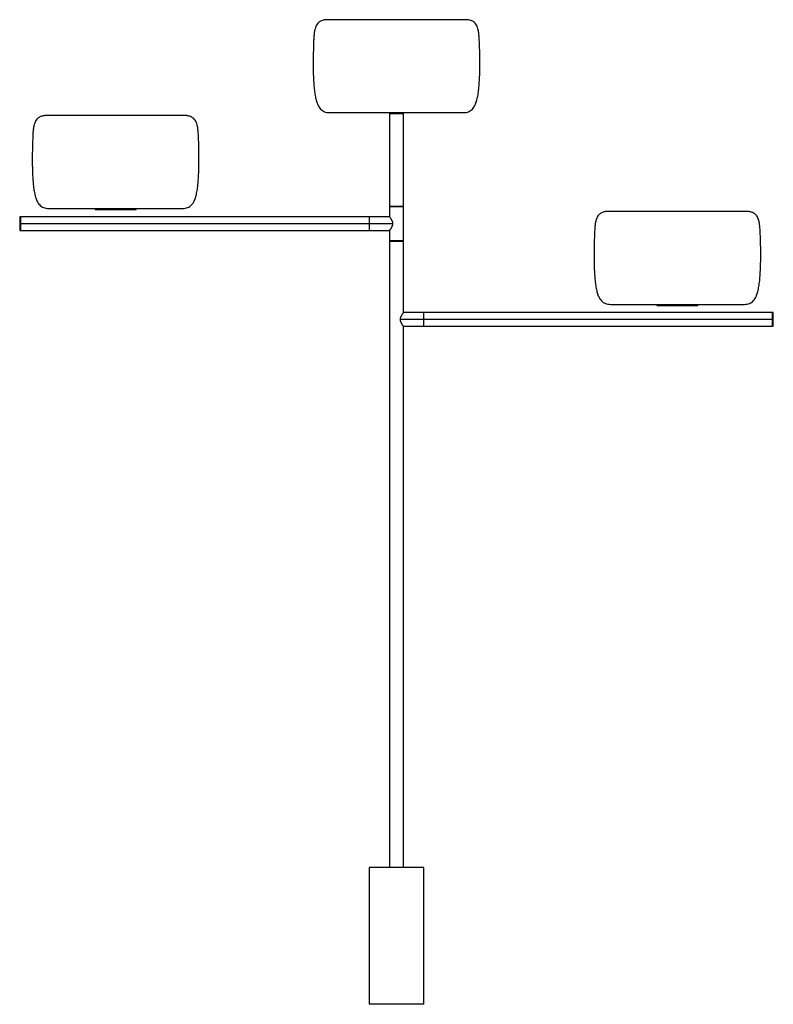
# Paper-space layout '_Superior' of a CAD drawing. Header units: millimetres. Extents: x -550 to 550, y 0 to 1438.
import ezdxf

# ---------------------------------------------------------------- set-up
doc = ezdxf.new("R2010")
doc.units = ezdxf.units.MM

psp = doc.layouts.new('_Superior')

# ---------------------------------------------------------------- linework, layer by layer
at = {"color": 7, "linetype": 'Continuous', "lineweight": 25}
for p, q in [((102.5, 1437.7), (-102.5, 1437.7)), ((-307.5, 1297.7), (-512.5, 1297.7)), ((-10, 1300.5), (-10, 1165.5)), ((-10, 1300.5), (10, 1300.5)), ((10, 1165.5), (10, 1300.5)), ((-10, 1165.5), (10, 1165.5)), ((-10, 1165), (-10, 1150)), ((-10, 1165), (10, 1165)), ((-8.5, 1165.5), (-8.5, 1165)), ((8.5, 1165), (8.5, 1165.5)), ((10, 1115), (10, 1165)), ((-440, 1162), (-440, 1160.5)), ((-440, 1160.5), (-380, 1160.5)), ((-380, 1160.5), (-380, 1162)), ((512.5, 1157.7), (307.5, 1157.7)), ((-10, 1150), (-550, 1150)), ((-550, 1150), (-550, 1140)), ((-548.5, 1140), (-5.3, 1140)), ((-550, 1130), (-10, 1130)), ((-10, 1130), (-10, 1115)), ((-10, 1114.5), (-10, 200)), ((-10, 1114.5), (10, 1114.5)), ((-8.5, 1115), (-8.5, 1114.5)), ((8.5, 1114.5), (8.5, 1115)), ((10, 1010), (10, 1114.5)), ((380, 1022), (380, 1020.5)), ((440, 1020.5), (440, 1022)), ((550, 1010), (10, 1010)), ((548.5, 1000), (5.3, 1000)), ((550, 990), (550, 1000)), ((10, 200), (10, 990)), ((10, 990), (550, 990)), ((-40, 200), (-40, 0)), ((40, 0), (40, 200))]:
    psp.add_line(p, q, dxfattribs=at)
for points, knots in [([(-102.5, 1437.7), (-102.9, 1437.7), (-103.7, 1437.6), (-105.1, 1437.4), (-107.1, 1437), (-109.4, 1436.3), (-111.8, 1435.1), (-114, 1433.6), (-116.1, 1431.2), (-117.8, 1428), (-119.2, 1423.9), (-120.1, 1418.7), (-120.7, 1412.2), (-121, 1405), (-121.3, 1396.9), (-121.5, 1388.1), (-121.7, 1378.9), (-121.7, 1369.5), (-121.5, 1359.9), (-121.2, 1350.5), (-120.6, 1341.3), (-119.8, 1333), (-118.6, 1325.5), (-117.1, 1319), (-115.2, 1313.9), (-113.1, 1310), (-110.9, 1307.1), (-108.2, 1304.8), (-105.1, 1303.2), (-101.6, 1302.2), (-99.1, 1302.1), (-97.8, 1302)], [0, 0, 0, 0, 0.0079848, 0.0158319, 0.0274849, 0.0465086, 0.0620159, 0.0766496, 0.0985199, 0.1212855, 0.1462052, 0.1818025, 0.2227497, 0.2692996, 0.3213097, 0.3776379, 0.436845, 0.4974964, 0.5581639, 0.6201926, 0.6790716, 0.7332237, 0.7814702, 0.8238257, 0.8607575, 0.8856581, 0.9085586, 0.9303251, 0.9520456, 0.9749019, 1, 1, 1, 1]), ([(97.8, 1302), (99.1, 1302.1), (101.6, 1302.2), (105.1, 1303.2), (108.2, 1304.8), (110.9, 1307.1), (113.1, 1310), (115.3, 1314), (117.2, 1319.4), (118.8, 1326.5), (120, 1334.7), (120.8, 1344), (121.4, 1354.3), (121.6, 1365.2), (121.7, 1375.9), (121.6, 1386), (121.4, 1395.2), (121.1, 1403.8), (120.7, 1411.6), (120.2, 1418.3), (119.2, 1423.8), (117.8, 1428), (116.1, 1431.2), (113.8, 1433.7), (111.2, 1435.5), (108.3, 1436.7), (105.8, 1437.3), (103.9, 1437.6), (102.9, 1437.7), (102.5, 1437.7)], [0, 0, 0, 0, 0.025099, 0.047956, 0.069678, 0.091445, 0.114347, 0.139248, 0.178922, 0.224841, 0.27754, 0.336799, 0.404113, 0.47458, 0.545923, 0.608487, 0.668267, 0.723608, 0.773081, 0.816394, 0.853816, 0.878737, 0.901503, 0.923375, 0.942117, 0.962502, 0.982603, 0.991195, 1, 1, 1, 1]), ([(-512.5, 1297.7), (-512.9, 1297.7), (-513.7, 1297.6), (-515.1, 1297.4), (-517.1, 1297), (-519.4, 1296.3), (-521.8, 1295.1), (-524, 1293.6), (-526.1, 1291.2), (-527.8, 1288), (-529.2, 1283.9), (-530.1, 1278.7), (-530.7, 1272.2), (-531, 1265), (-531.3, 1256.9), (-531.5, 1248.1), (-531.7, 1238.9), (-531.7, 1229.5), (-531.5, 1219.9), (-531.2, 1210.5), (-530.6, 1201.3), (-529.8, 1193), (-528.6, 1185.5), (-527.1, 1179), (-525.2, 1173.9), (-523.1, 1170), (-520.9, 1167.1), (-518.2, 1164.8), (-515.1, 1163.2), (-511.6, 1162.2), (-509.1, 1162.1), (-507.8, 1162)], [0, 0, 0, 0, 0.007985, 0.015832, 0.027485, 0.046509, 0.062016, 0.07665, 0.09852, 0.121286, 0.146205, 0.181802, 0.22275, 0.2693, 0.32131, 0.377638, 0.436845, 0.497496, 0.558164, 0.620193, 0.679072, 0.733224, 0.78147, 0.823826, 0.860758, 0.885658, 0.908559, 0.930325, 0.952046, 0.974902, 1, 1, 1, 1]), ([(-312.2, 1162), (-310.9, 1162.1), (-308.4, 1162.2), (-304.9, 1163.2), (-301.8, 1164.8), (-299.1, 1167.1), (-296.9, 1170), (-294.7, 1174), (-292.8, 1179.4), (-291.2, 1186.5), (-290, 1194.7), (-289.2, 1204), (-288.6, 1214.3), (-288.4, 1225.2), (-288.3, 1235.9), (-288.4, 1246), (-288.6, 1255.2), (-288.9, 1263.8), (-289.3, 1271.6), (-289.8, 1278.3), (-290.8, 1283.8), (-292.2, 1288), (-293.9, 1291.2), (-296.2, 1293.7), (-298.8, 1295.5), (-301.7, 1296.7), (-304.2, 1297.3), (-306.1, 1297.6), (-307.1, 1297.7), (-307.5, 1297.7)], [0, 0, 0, 0, 0.025099, 0.047956, 0.069678, 0.091445, 0.114347, 0.139248, 0.178922, 0.224841, 0.27754, 0.336799, 0.404113, 0.47458, 0.545923, 0.608487, 0.668267, 0.723608, 0.773081, 0.816394, 0.853816, 0.878737, 0.901503, 0.923375, 0.942117, 0.962502, 0.982603, 0.991195, 1, 1, 1, 1]), ([(-97.8, 1302), (-97.8, 1302), (-97.6, 1302), (-97.1, 1302), (-96.7, 1302), (-95.6, 1302), (-94.9, 1302), (-93.1, 1302), (-92.1, 1302), (-89.7, 1302), (-88.4, 1302), (-85.3, 1302), (-83.7, 1302), (-80, 1302), (-78, 1302), (-73.8, 1302), (-71.5, 1302), (-66.7, 1302), (-64.2, 1302), (-59, 1302), (-56.3, 1302), (-50.7, 1302), (-47.8, 1302), (-42, 1302), (-39, 1302), (-33, 1302), (-29.9, 1302), (-23.9, 1302), (-20.8, 1302), (-14.8, 1302), (-11.8, 1302), (-5.8, 1302), (-2.9, 1302), (2.9, 1302), (5.8, 1302), (11.8, 1302), (14.8, 1302), (20.8, 1302), (23.9, 1302), (29.9, 1302), (33, 1302), (39, 1302), (42, 1302), (47.8, 1302), (50.7, 1302), (56.3, 1302), (59, 1302), (64.2, 1302), (66.7, 1302), (71.5, 1302), (73.8, 1302), (78, 1302), (80, 1302), (83.7, 1302), (85.3, 1302), (88.4, 1302), (89.7, 1302), (92.1, 1302), (93.1, 1302), (94.9, 1302), (95.6, 1302), (96.7, 1302), (97.1, 1302), (97.6, 1302), (97.8, 1302), (97.8, 1302)], [0, 0, 0, 0, 0.03125, 0.03125, 0.0625, 0.0625, 0.09375, 0.09375, 0.125, 0.125, 0.15625, 0.15625, 0.1875, 0.1875, 0.21875, 0.21875, 0.25, 0.25, 0.28125, 0.28125, 0.3125, 0.3125, 0.34375, 0.34375, 0.375, 0.375, 0.40625, 0.40625, 0.4375, 0.4375, 0.46875, 0.46875, 0.5, 0.5, 0.53125, 0.53125, 0.5625, 0.5625, 0.59375, 0.59375, 0.625, 0.625, 0.65625, 0.65625, 0.6875, 0.6875, 0.71875, 0.71875, 0.75, 0.75, 0.78125, 0.78125, 0.8125, 0.8125, 0.84375, 0.84375, 0.875, 0.875, 0.90625, 0.90625, 0.9375, 0.9375, 0.96875, 0.96875, 1, 1, 1, 1]), ([(-507.8, 1162), (-507.8, 1162), (-507.6, 1162), (-507.1, 1162), (-506.7, 1162), (-505.6, 1162), (-504.9, 1162), (-503.1, 1162), (-502.1, 1162), (-499.7, 1162), (-498.4, 1162), (-495.3, 1162), (-493.7, 1162), (-490, 1162), (-488, 1162), (-483.8, 1162), (-481.5, 1162), (-476.7, 1162), (-474.2, 1162), (-469, 1162), (-466.3, 1162), (-460.7, 1162), (-457.8, 1162), (-452, 1162), (-449, 1162), (-443, 1162), (-439.9, 1162), (-433.9, 1162), (-430.8, 1162), (-424.8, 1162), (-421.8, 1162), (-415.8, 1162), (-412.9, 1162), (-407.1, 1162), (-404.2, 1162), (-398.2, 1162), (-395.2, 1162), (-389.2, 1162), (-386.1, 1162), (-380.1, 1162), (-377, 1162), (-371, 1162), (-368, 1162), (-362.2, 1162), (-359.3, 1162), (-353.7, 1162), (-351, 1162), (-345.8, 1162), (-343.3, 1162), (-338.5, 1162), (-336.2, 1162), (-332, 1162), (-330, 1162), (-326.3, 1162), (-324.7, 1162), (-321.6, 1162), (-320.3, 1162), (-317.9, 1162), (-316.9, 1162), (-315.1, 1162), (-314.4, 1162), (-313.3, 1162), (-312.9, 1162), (-312.4, 1162), (-312.2, 1162), (-312.2, 1162)], [0, 0, 0, 0, 0.03125, 0.03125, 0.0625, 0.0625, 0.09375, 0.09375, 0.125, 0.125, 0.15625, 0.15625, 0.1875, 0.1875, 0.21875, 0.21875, 0.25, 0.25, 0.28125, 0.28125, 0.3125, 0.3125, 0.34375, 0.34375, 0.375, 0.375, 0.40625, 0.40625, 0.4375, 0.4375, 0.46875, 0.46875, 0.5, 0.5, 0.53125, 0.53125, 0.5625, 0.5625, 0.59375, 0.59375, 0.625, 0.625, 0.65625, 0.65625, 0.6875, 0.6875, 0.71875, 0.71875, 0.75, 0.75, 0.78125, 0.78125, 0.8125, 0.8125, 0.84375, 0.84375, 0.875, 0.875, 0.90625, 0.90625, 0.9375, 0.9375, 0.96875, 0.96875, 1, 1, 1, 1]), ([(307.5, 1157.7), (307.1, 1157.7), (306.3, 1157.6), (304.9, 1157.4), (302.9, 1157), (300.6, 1156.3), (298.2, 1155.1), (296, 1153.6), (293.9, 1151.2), (292.2, 1148), (290.8, 1143.9), (289.9, 1138.7), (289.3, 1132.2), (289, 1125), (288.7, 1116.9), (288.5, 1108.1), (288.3, 1098.9), (288.3, 1089.5), (288.5, 1079.9), (288.8, 1070.5), (289.4, 1061.3), (290.2, 1053), (291.4, 1045.5), (292.9, 1039), (294.8, 1033.9), (296.9, 1030), (299.1, 1027.1), (301.8, 1024.8), (304.9, 1023.2), (308.4, 1022.2), (310.9, 1022.1), (312.2, 1022)], [0, 0, 0, 0, 0.007985, 0.015832, 0.027485, 0.046509, 0.062016, 0.07665, 0.09852, 0.121286, 0.146205, 0.181802, 0.22275, 0.2693, 0.32131, 0.377638, 0.436845, 0.497496, 0.558164, 0.620193, 0.679072, 0.733224, 0.78147, 0.823826, 0.860758, 0.885658, 0.908559, 0.930325, 0.952046, 0.974902, 1, 1, 1, 1]), ([(507.8, 1022), (509.1, 1022.1), (511.6, 1022.2), (515.1, 1023.2), (518.2, 1024.8), (520.9, 1027.1), (523.1, 1030), (525.3, 1034), (527.2, 1039.4), (528.8, 1046.5), (530, 1054.7), (530.8, 1064), (531.4, 1074.3), (531.6, 1085.2), (531.7, 1095.9), (531.6, 1106), (531.4, 1115.2), (531.1, 1123.8), (530.7, 1131.6), (530.2, 1138.3), (529.2, 1143.8), (527.8, 1148), (526.1, 1151.2), (523.8, 1153.7), (521.2, 1155.5), (518.3, 1156.7), (515.8, 1157.3), (513.9, 1157.6), (512.9, 1157.7), (512.5, 1157.7)], [0, 0, 0, 0, 0.025099, 0.047956, 0.069678, 0.091445, 0.114347, 0.139248, 0.178922, 0.224841, 0.27754, 0.336799, 0.404113, 0.47458, 0.545923, 0.608487, 0.668267, 0.723608, 0.773081, 0.816394, 0.853816, 0.878737, 0.901503, 0.923375, 0.942117, 0.962502, 0.982603, 0.991195, 1, 1, 1, 1]), ([(-550, 1140), (-550, 1139.4), (-550, 1138.8), (-550, 1137.6), (-550, 1136.9), (-550, 1135.7), (-550, 1135.1), (-550, 1134), (-550, 1133.4), (-550, 1132.4), (-550, 1132), (-550, 1131.3), (-550, 1130.9), (-550, 1130.5), (-550, 1130.3), (-550, 1130.1), (-550, 1130), (-550, 1130)], [0, 0, 0, 0, 0.125, 0.125, 0.25, 0.25, 0.375, 0.375, 0.5, 0.5, 0.625, 0.625, 0.75, 0.75, 0.875, 0.875, 1, 1, 1, 1]), ([(-548.5, 1140), (-548.5, 1140.6), (-548.5, 1141.2), (-548.5, 1142.4), (-548.5, 1143.1), (-548.5, 1144.3), (-548.5, 1144.9), (-548.5, 1146), (-548.5, 1146.6), (-548.5, 1147.6), (-548.5, 1148), (-548.5, 1148.7), (-548.5, 1149.1), (-548.5, 1149.5), (-548.5, 1149.7), (-548.5, 1149.9), (-548.5, 1150), (-548.5, 1150)], [0, 0, 0, 0, 0.125, 0.125, 0.25, 0.25, 0.375, 0.375, 0.5, 0.5, 0.625, 0.625, 0.75, 0.75, 0.875, 0.875, 1, 1, 1, 1]), ([(-548.5, 1130), (-548.5, 1130), (-548.5, 1130.1), (-548.5, 1130.3), (-548.5, 1130.5), (-548.5, 1130.9), (-548.5, 1131.3), (-548.5, 1132), (-548.5, 1132.4), (-548.5, 1133.4), (-548.5, 1134), (-548.5, 1135.1), (-548.5, 1135.7), (-548.5, 1136.9), (-548.5, 1137.6), (-548.5, 1138.8), (-548.5, 1139.4), (-548.5, 1140)], [0, 0, 0, 0, 0.125, 0.125, 0.25, 0.25, 0.375, 0.375, 0.5, 0.5, 0.625, 0.625, 0.75, 0.75, 0.875, 0.875, 1, 1, 1, 1]), ([(-39.2, 1140), (-39.2, 1140.6), (-39.2, 1141.2), (-39.2, 1142.4), (-39.2, 1143.1), (-39.2, 1144.3), (-39.2, 1144.9), (-39.2, 1146), (-39.2, 1146.6), (-39.2, 1147.6), (-39.2, 1148), (-39.2, 1148.7), (-39.2, 1149.1), (-39.2, 1149.5), (-39.2, 1149.7), (-39.2, 1149.9), (-39.2, 1150), (-39.2, 1150)], [0, 0, 0, 0, 0.125, 0.125, 0.25, 0.25, 0.375, 0.375, 0.5, 0.5, 0.625, 0.625, 0.75, 0.75, 0.875, 0.875, 1, 1, 1, 1]), ([(-39.2, 1130), (-39.2, 1130), (-39.2, 1130.1), (-39.2, 1130.3), (-39.2, 1130.5), (-39.2, 1130.9), (-39.2, 1131.3), (-39.2, 1132), (-39.2, 1132.4), (-39.2, 1133.4), (-39.2, 1134), (-39.2, 1135.1), (-39.2, 1135.7), (-39.2, 1136.9), (-39.2, 1137.6), (-39.2, 1138.8), (-39.2, 1139.4), (-39.2, 1140)], [0, 0, 0, 0, 0.125, 0.125, 0.25, 0.25, 0.375, 0.375, 0.5, 0.5, 0.625, 0.625, 0.75, 0.75, 0.875, 0.875, 1, 1, 1, 1]), ([(-5.3, 1140), (-5.3, 1140.1), (-5.3, 1140.2), (-5.3, 1140.4), (-5.3, 1140.6), (-5.3, 1140.8), (-5.4, 1141.1), (-5.4, 1141.6), (-5.6, 1142.2), (-5.8, 1143), (-6.2, 1143.9), (-6.6, 1144.7), (-7.1, 1145.5), (-7.5, 1146.3), (-8.1, 1147.2), (-8.6, 1148.1), (-9.1, 1148.7), (-9.4, 1149.2), (-9.7, 1149.5), (-9.8, 1149.8), (-9.9, 1149.9), (-10, 1149.9), (-10, 1150), (-10, 1150), (-10, 1150)], [0, 0, 0, 0, 0.012613, 0.025294, 0.03805, 0.050889, 0.063818, 0.094692, 0.126899, 0.185228, 0.251974, 0.306108, 0.375216, 0.436865, 0.498548, 0.622036, 0.686558, 0.746849, 0.811241, 0.873102, 0.905155, 0.936995, 0.968613, 1, 1, 1, 1]), ([(-10, 1130), (-10, 1130), (-10, 1130), (-10, 1130), (-10, 1130), (-9.9, 1130.1), (-9.9, 1130.1), (-9.9, 1130.2), (-9.8, 1130.3), (-9.7, 1130.5), (-9.4, 1130.8), (-9.1, 1131.3), (-8.6, 1131.9), (-8.1, 1132.8), (-7.5, 1133.7), (-7.1, 1134.5), (-6.6, 1135.3), (-6.2, 1136.1), (-5.8, 1137), (-5.6, 1137.8), (-5.4, 1138.4), (-5.3, 1138.9), (-5.3, 1139.3), (-5.3, 1139.7), (-5.3, 1139.9), (-5.3, 1140)], [0, 0, 0, 0, 0.017894, 0.035869, 0.053924, 0.072057, 0.090267, 0.108552, 0.126911, 0.18877, 0.253163, 0.313451, 0.377975, 0.501462, 0.563144, 0.624793, 0.692432, 0.748035, 0.814778, 0.873108, 0.905318, 0.936189, 0.957683, 0.978942, 1, 1, 1, 1]), ([(10, 1115), (10, 1115), (10, 1115), (10, 1115), (10, 1115), (9.9, 1115), (9.9, 1115), (9.8, 1115), (9.6, 1115), (9.3, 1115), (8.9, 1115), (8.2, 1115), (7.1, 1115), (5.5, 1115), (3.7, 1115), (1.9, 1115), (0, 1115), (-1.9, 1115), (-3.7, 1115), (-5.5, 1115), (-7.1, 1115), (-8.2, 1115), (-8.9, 1115), (-9.3, 1115), (-9.6, 1115), (-9.8, 1115), (-9.9, 1115), (-10, 1115), (-10, 1115), (-10, 1115)], [0, 0, 0, 0, 0.009733, 0.019449, 0.029155, 0.038861, 0.048577, 0.05831, 0.089206, 0.120102, 0.152286, 0.18447, 0.250119, 0.315768, 0.380053, 0.441772, 0.500003, 0.558234, 0.619954, 0.684238, 0.749888, 0.815537, 0.84772, 0.879904, 0.9108, 0.941696, 0.961143, 0.980553, 1, 1, 1, 1]), ([(312.2, 1022), (312.2, 1022), (312.4, 1022), (312.9, 1022), (313.3, 1022), (314.4, 1022), (315.1, 1022), (316.9, 1022), (317.9, 1022), (320.3, 1022), (321.6, 1022), (324.7, 1022), (326.3, 1022), (330, 1022), (332, 1022), (336.2, 1022), (338.5, 1022), (343.3, 1022), (345.8, 1022), (351, 1022), (353.7, 1022), (359.3, 1022), (362.2, 1022), (368, 1022), (371, 1022), (377, 1022), (380.1, 1022), (386.1, 1022), (389.2, 1022), (395.2, 1022), (398.2, 1022), (404.2, 1022), (407.1, 1022), (412.9, 1022), (415.8, 1022), (421.8, 1022), (424.8, 1022), (430.8, 1022), (433.9, 1022), (439.9, 1022), (443, 1022), (449, 1022), (452, 1022), (457.8, 1022), (460.7, 1022), (466.3, 1022), (469, 1022), (474.2, 1022), (476.7, 1022), (481.5, 1022), (483.8, 1022), (488, 1022), (490, 1022), (493.7, 1022), (495.3, 1022), (498.4, 1022), (499.7, 1022), (502.1, 1022), (503.1, 1022), (504.9, 1022), (505.6, 1022), (506.7, 1022), (507.1, 1022), (507.6, 1022), (507.8, 1022), (507.8, 1022)], [0, 0, 0, 0, 0.03125, 0.03125, 0.0625, 0.0625, 0.09375, 0.09375, 0.125, 0.125, 0.15625, 0.15625, 0.1875, 0.1875, 0.21875, 0.21875, 0.25, 0.25, 0.28125, 0.28125, 0.3125, 0.3125, 0.34375, 0.34375, 0.375, 0.375, 0.40625, 0.40625, 0.4375, 0.4375, 0.46875, 0.46875, 0.5, 0.5, 0.53125, 0.53125, 0.5625, 0.5625, 0.59375, 0.59375, 0.625, 0.625, 0.65625, 0.65625, 0.6875, 0.6875, 0.71875, 0.71875, 0.75, 0.75, 0.78125, 0.78125, 0.8125, 0.8125, 0.84375, 0.84375, 0.875, 0.875, 0.90625, 0.90625, 0.9375, 0.9375, 0.96875, 0.96875, 1, 1, 1, 1]), ([(10, 1010), (10, 1010), (10, 1010), (10, 1010), (10, 1010), (9.9, 1009.9), (9.9, 1009.9), (9.9, 1009.8), (9.8, 1009.7), (9.7, 1009.5), (9.4, 1009.2), (9.1, 1008.7), (8.6, 1008.1), (8.1, 1007.2), (7.5, 1006.3), (7.1, 1005.5), (6.6, 1004.7), (6.2, 1003.9), (5.8, 1003), (5.6, 1002.2), (5.4, 1001.6), (5.3, 1001.1), (5.3, 1000.7), (5.3, 1000.3), (5.3, 1000.1), (5.3, 1000)], [0, 0, 0, 0, 0.017894, 0.035869, 0.053924, 0.072057, 0.090267, 0.108552, 0.126911, 0.188769, 0.253163, 0.313451, 0.377975, 0.501461, 0.563143, 0.624792, 0.692431, 0.748035, 0.814777, 0.873108, 0.905312, 0.936189, 0.957683, 0.978942, 1, 1, 1, 1]), ([(39.2, 1010), (39.2, 1010), (39.2, 1009.9), (39.2, 1009.7), (39.2, 1009.5), (39.2, 1009.1), (39.2, 1008.7), (39.2, 1008), (39.2, 1007.6), (39.2, 1006.6), (39.2, 1006), (39.2, 1004.9), (39.2, 1004.3), (39.2, 1003.1), (39.2, 1002.4), (39.2, 1001.2), (39.2, 1000.6), (39.2, 1000)], [0, 0, 0, 0, 0.125, 0.125, 0.25, 0.25, 0.375, 0.375, 0.5, 0.5, 0.625, 0.625, 0.75, 0.75, 0.875, 0.875, 1, 1, 1, 1]), ([(380, 1020.5), (380, 1020.5), (380.2, 1020.5), (380.8, 1020.5), (381.4, 1020.5), (382.8, 1020.5), (383.8, 1020.5), (386, 1020.5), (387.3, 1020.5), (390.3, 1020.5), (391.9, 1020.5), (395.3, 1020.5), (397.1, 1020.5), (400.8, 1020.5), (402.7, 1020.5), (406.4, 1020.5), (408.2, 1020.5), (411.8, 1020.5), (413.6, 1020.5), (417.3, 1020.5), (419.2, 1020.5), (422.9, 1020.5), (424.7, 1020.5), (428.1, 1020.5), (429.7, 1020.5), (432.7, 1020.5), (434, 1020.5), (436.2, 1020.5), (437.2, 1020.5), (438.6, 1020.5), (439.2, 1020.5), (439.8, 1020.5), (440, 1020.5), (440, 1020.5)], [0, 0, 0, 0, 0.0625, 0.0625, 0.125, 0.125, 0.1875, 0.1875, 0.25, 0.25, 0.3125, 0.3125, 0.375, 0.375, 0.4375, 0.4375, 0.5, 0.5, 0.5625, 0.5625, 0.625, 0.625, 0.6875, 0.6875, 0.75, 0.75, 0.8125, 0.8125, 0.875, 0.875, 0.9375, 0.9375, 1, 1, 1, 1]), ([(548.5, 1010), (548.5, 1010), (548.5, 1009.9), (548.5, 1009.7), (548.5, 1009.5), (548.5, 1009.1), (548.5, 1008.7), (548.5, 1008), (548.5, 1007.6), (548.5, 1006.6), (548.5, 1006), (548.5, 1004.9), (548.5, 1004.3), (548.5, 1003.1), (548.5, 1002.4), (548.5, 1001.2), (548.5, 1000.6), (548.5, 1000)], [0, 0, 0, 0, 0.125, 0.125, 0.25, 0.25, 0.375, 0.375, 0.5, 0.5, 0.625, 0.625, 0.75, 0.75, 0.875, 0.875, 1, 1, 1, 1]), ([(550, 1000), (550, 1000.6), (550, 1001.2), (550, 1002.4), (550, 1003.1), (550, 1004.3), (550, 1004.9), (550, 1006), (550, 1006.6), (550, 1007.6), (550, 1008), (550, 1008.7), (550, 1009.1), (550, 1009.5), (550, 1009.7), (550, 1009.9), (550, 1010), (550, 1010)], [0, 0, 0, 0, 0.125, 0.125, 0.25, 0.25, 0.375, 0.375, 0.5, 0.5, 0.625, 0.625, 0.75, 0.75, 0.875, 0.875, 1, 1, 1, 1]), ([(5.3, 1000), (5.3, 999.9), (5.3, 999.8), (5.3, 999.6), (5.3, 999.4), (5.3, 999.2), (5.4, 998.9), (5.4, 998.4), (5.6, 997.8), (5.8, 997), (6.2, 996.1), (6.6, 995.3), (7.1, 994.5), (7.5, 993.7), (8.1, 992.8), (8.6, 991.9), (9.1, 991.3), (9.4, 990.8), (9.7, 990.5), (9.8, 990.2), (9.9, 990.1), (10, 990.1), (10, 990), (10, 990), (10, 990)], [0, 0, 0, 0, 0.012613, 0.025294, 0.03805, 0.050889, 0.063818, 0.094686, 0.126899, 0.185227, 0.251974, 0.306106, 0.375215, 0.436865, 0.498548, 0.622036, 0.686557, 0.746849, 0.81124, 0.873102, 0.905155, 0.936995, 0.968613, 1, 1, 1, 1]), ([(39.2, 1000), (39.2, 999.4), (39.2, 998.8), (39.2, 997.6), (39.2, 996.9), (39.2, 995.7), (39.2, 995.1), (39.2, 994), (39.2, 993.4), (39.2, 992.4), (39.2, 992), (39.2, 991.3), (39.2, 990.9), (39.2, 990.5), (39.2, 990.3), (39.2, 990.1), (39.2, 990), (39.2, 990)], [0, 0, 0, 0, 0.125, 0.125, 0.25, 0.25, 0.375, 0.375, 0.5, 0.5, 0.625, 0.625, 0.75, 0.75, 0.875, 0.875, 1, 1, 1, 1]), ([(548.5, 1000), (548.5, 999.4), (548.5, 998.8), (548.5, 997.6), (548.5, 996.9), (548.5, 995.7), (548.5, 995.1), (548.5, 994), (548.5, 993.4), (548.5, 992.4), (548.5, 992), (548.5, 991.3), (548.5, 990.9), (548.5, 990.5), (548.5, 990.3), (548.5, 990.1), (548.5, 990), (548.5, 990)], [0, 0, 0, 0, 0.125, 0.125, 0.25, 0.25, 0.375, 0.375, 0.5, 0.5, 0.625, 0.625, 0.75, 0.75, 0.875, 0.875, 1, 1, 1, 1]), ([(40, 200), (40, 200), (39.8, 200), (38.9, 200), (38.2, 200), (36.2, 200), (35, 200), (32, 200), (30.2, 200), (26.3, 200), (24.2, 200), (19.6, 200), (17.2, 200), (12.3, 200), (9.8, 200), (4.8, 200), (2.4, 200), (-2.4, 200), (-4.8, 200), (-9.8, 200), (-12.3, 200), (-17.2, 200), (-19.6, 200), (-24.2, 200), (-26.3, 200), (-30.2, 200), (-32, 200), (-35, 200), (-36.2, 200), (-38.2, 200), (-38.9, 200), (-39.8, 200), (-40, 200), (-40, 200)], [0, 0, 0, 0, 0.0625, 0.0625, 0.125, 0.125, 0.1875, 0.1875, 0.25, 0.25, 0.3125, 0.3125, 0.375, 0.375, 0.4375, 0.4375, 0.5, 0.5, 0.5625, 0.5625, 0.625, 0.625, 0.6875, 0.6875, 0.75, 0.75, 0.8125, 0.8125, 0.875, 0.875, 0.9375, 0.9375, 1, 1, 1, 1]), ([(40, 0), (40, 0), (40, 0), (40, 0), (40, 0), (39.9, 0), (39.9, 0), (39.8, 0), (39.8, 0), (39.7, 0), (39.6, 0), (39.5, 0), (39.4, 0), (39.1, 0), (38.5, 0), (37.2, 0), (35.6, 0), (33.5, 0), (31.1, 0), (28.3, 0), (25.3, 0), (22, 0), (18.4, 0), (14.8, 0), (11.1, 0), (7.4, 0), (3.7, 0), (0, 0), (-3.7, 0), (-7.4, 0), (-11.1, 0), (-14.8, 0), (-18.4, 0), (-22, 0), (-25.3, 0), (-28.3, 0), (-31.1, 0), (-33.5, 0), (-35.6, 0), (-37.2, 0), (-38.5, 0), (-39.2, 0), (-39.5, 0), (-39.7, 0), (-39.8, 0), (-39.9, 0), (-40, 0), (-40, 0), (-40, 0)], [0, 0, 0, 0, 0.004866, 0.009726, 0.014582, 0.019434, 0.024284, 0.029133, 0.033982, 0.038832, 0.043684, 0.04854, 0.0534, 0.058266, 0.089137, 0.120009, 0.152167, 0.184325, 0.217168, 0.25001, 0.282853, 0.315695, 0.347853, 0.380012, 0.410883, 0.441755, 0.470878, 0.500001, 0.529124, 0.558247, 0.589118, 0.61999, 0.652148, 0.684306, 0.717149, 0.749991, 0.782834, 0.815676, 0.847834, 0.879993, 0.910864, 0.941736, 0.951462, 0.961169, 0.970868, 0.980566, 0.990274, 1, 1, 1, 1])]:
    psp.add_open_spline(points, degree=3, knots=knots, dxfattribs=at)

doc.saveas('drawing.dxf')
